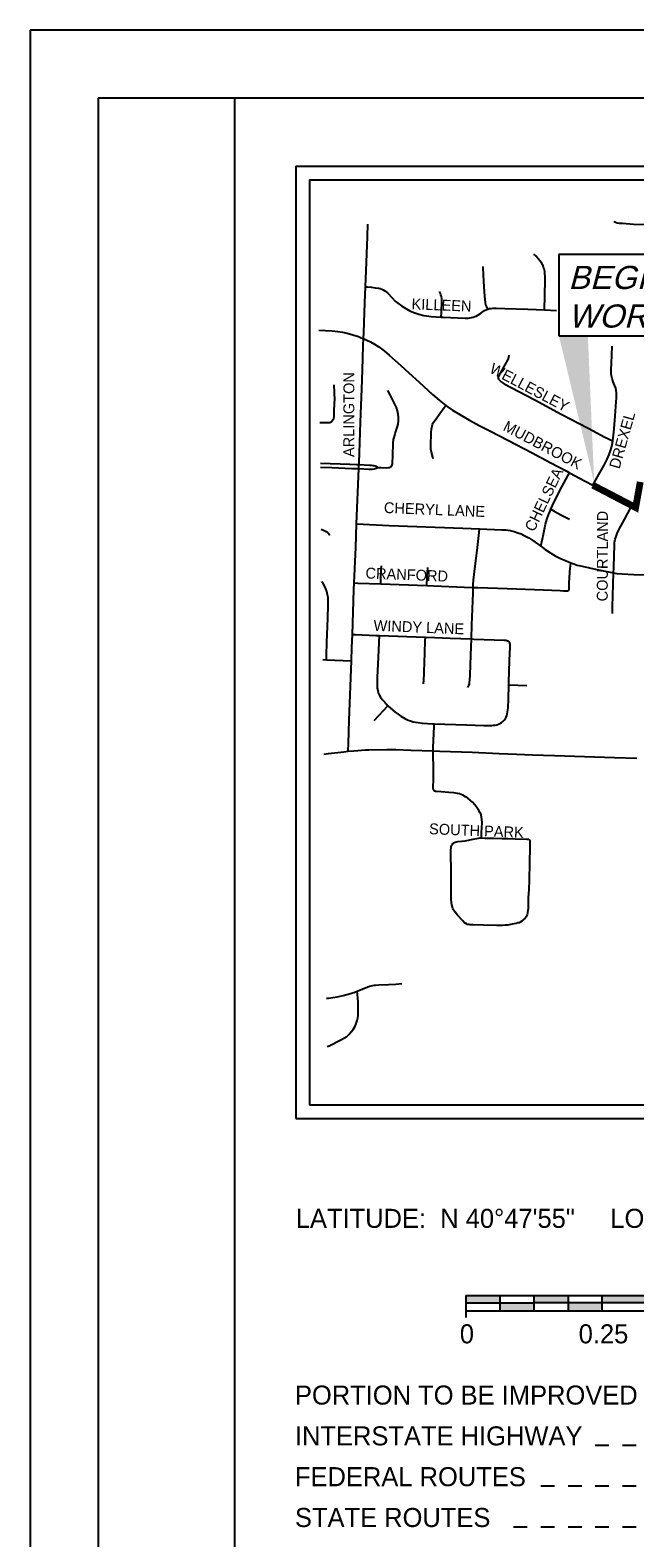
# Model space of a CAD drawing. Header units: feet. Extents: x 2145.3 to 2179.3, y 7269 to 7291.
# Tile 2 of 5: x 2145.3 to 2149.7, y 7279.9 to 7291. Entities that reach past the tile are written whole.
import ezdxf
from ezdxf.enums import TextEntityAlignment as Align

# ---------------------------------------------------------------- set-up
doc = ezdxf.new("R2010")
doc.units = ezdxf.units.FT
doc.header["$MEASUREMENT"] = 0
doc.linetypes.add('OhDOT_USTN2', pattern=[0.11, 0.069, -0.041])
doc.layers.add('SH_Border', color=7, linetype='Continuous')
doc.layers.add('SH_Data', color=7, linetype='Continuous')
doc.styles.add('header', font='arial.ttf', dxfattribs={"oblique": 15, "height": 0.17})
doc.styles.add('Slanted-Normal', font='font31.shx', dxfattribs={"height": 0.14})

msp = doc.modelspace()

# ---------------------------------------------------------------- hatches: boundary and pattern name
at = {"layer": 'SH_Data', "linetype": 'Continuous'}
for points in [[(2148.508, 7281.601), (2148.508, 7281.657), (2148.758, 7281.657), (2148.758, 7281.601)], [(2149.008, 7281.601), (2149.008, 7281.657), (2149.258, 7281.657), (2149.258, 7281.601)], [(2149.508, 7281.601), (2149.508, 7281.657), (2150.508, 7281.657), (2150.508, 7281.601)], [(2148.758, 7281.544), (2148.758, 7281.601), (2149.008, 7281.601), (2149.008, 7281.544)], [(2149.258, 7281.544), (2149.258, 7281.601), (2149.508, 7281.601), (2149.508, 7281.544)]]:
    msp.add_hatch(color=7, dxfattribs=at).paths.add_polyline_path(points)

# ---------------------------------------------------------------- linework, layer by layer
msp.add_lwpolyline([(2149.191, 7288.709), (2150.446, 7288.709), (2150.446, 7289.307), (2149.191, 7289.307)], close=True)
msp.add_solid([(2149.403, 7288.709), (2149.45, 7287.63), (2149.191, 7288.709)])
at = {"layer": 'SH_Border'}
for p, q in [((2179.308, 7290.957), (2145.308, 7290.957)), ((2145.308, 7290.957), (2145.308, 7268.957)), ((2178.808, 7290.457), (2145.808, 7290.457)), ((2145.808, 7290.457), (2145.808, 7269.457)), ((2146.808, 7290.457), (2146.808, 7269.457))]:
    msp.add_line(p, q, dxfattribs=at)
at = {"layer": 'SH_Data', "color": 7, "linetype": 'Continuous'}
for p, q in [((2147.258, 7289.957), (2154.258, 7289.957)), ((2147.258, 7289.957), (2147.258, 7282.957)), ((2147.358, 7289.857), (2147.358, 7283.057)), ((2147.358, 7289.857), (2154.158, 7289.857)), ((2149.084, 7288.9), (2149.173, 7288.896)), ((2147.704, 7287.327), (2147.721, 7287.734)), ((2149.728, 7287.461), (2149.754, 7287.448)), ((2147.882, 7286.886), (2148.22, 7286.874)), ((2147.87, 7286.507), (2148.21, 7286.494)), ((2147.456, 7286.33), (2147.483, 7286.329)), ((2147.483, 7286.329), (2147.667, 7286.322)), ((2148.956, 7286.137), (2148.823, 7286.141)), ((2147.358, 7283.057), (2154.158, 7283.057)), ((2147.258, 7282.957), (2154.258, 7282.957)), ((2148.508, 7281.657), (2148.508, 7281.494)), ((2148.508, 7281.657), (2152.508, 7281.657)), ((2148.758, 7281.544), (2148.758, 7281.657)), ((2149.008, 7281.544), (2149.008, 7281.657)), ((2149.258, 7281.657), (2149.258, 7281.544)), ((2149.508, 7281.544), (2149.508, 7281.657)), ((2148.508, 7281.601), (2148.758, 7281.601)), ((2148.508, 7281.544), (2152.508, 7281.544)), ((2148.758, 7281.601), (2149.008, 7281.601)), ((2149.258, 7281.601), (2149.008, 7281.601)), ((2149.508, 7281.601), (2149.258, 7281.601)), ((2150.508, 7281.601), (2149.508, 7281.601))]:
    msp.add_line(p, q, dxfattribs=at)
at = {"layer": 'SH_Data', "color": 7, "linetype": 'OhDOT_USTN2'}
for p, q in [((2152.958, 7280.554), (2149.453, 7280.554)), ((2152.958, 7280.254), (2149.026, 7280.254)), ((2152.958, 7279.954), (2148.795, 7279.954))]:
    msp.add_line(p, q, dxfattribs=at)
at = {"layer": 'SH_Data', "color": 7, "linetype": 'Continuous'}
for points in [[(2147.769, 7289.07), (2147.775, 7289.189), (2147.784, 7289.437), (2147.787, 7289.532)], [(2149.594, 7289.553), (2149.597, 7289.55), (2149.606, 7289.545), (2149.618, 7289.541), (2149.632, 7289.539), (2149.657, 7289.537), (2149.738, 7289.532), (2150.055, 7289.52), (2150.194, 7289.515)], [(2149.084, 7288.9), (2149.088, 7289.007), (2149.09, 7289.121), (2149.09, 7289.145), (2149.088, 7289.165), (2149.086, 7289.182), (2149.084, 7289.192), (2149.082, 7289.203), (2149.078, 7289.213), (2149.074, 7289.224), (2149.07, 7289.233), (2149.064, 7289.243), (2149.051, 7289.262), (2149.039, 7289.277), (2149.023, 7289.295), (2149.006, 7289.311)], [(2148.668, 7288.907), (2148.661, 7288.923), (2148.655, 7288.938), (2148.652, 7288.954), (2148.649, 7288.976), (2148.645, 7289.03), (2148.64, 7289.111), (2148.635, 7289.209), (2148.635, 7289.22)], [(2147.755, 7288.69), (2147.757, 7288.731), (2147.765, 7288.955), (2147.769, 7289.07)], [(2147.769, 7289.07), (2147.785, 7289.069), (2147.815, 7289.068), (2147.842, 7289.064), (2147.865, 7289.06), (2147.877, 7289.057), (2147.889, 7289.053), (2147.9, 7289.047), (2147.911, 7289.041), (2147.921, 7289.034), (2147.931, 7289.025), (2147.966, 7288.99), (2147.988, 7288.966), (2148.008, 7288.95), (2148.034, 7288.93), (2148.066, 7288.91), (2148.095, 7288.894), (2148.126, 7288.881), (2148.161, 7288.869), (2148.198, 7288.86), (2148.219, 7288.856), (2148.253, 7288.852), (2148.326, 7288.848)], [(2148.326, 7288.848), (2148.328, 7288.883), (2148.33, 7288.968), (2148.33, 7288.985), (2148.329, 7288.998), (2148.327, 7289.005), (2148.324, 7289.012), (2148.321, 7289.021), (2148.313, 7289.035)], [(2148.326, 7288.848), (2148.34, 7288.848), (2148.501, 7288.841), (2148.523, 7288.841), (2148.537, 7288.842), (2148.549, 7288.844), (2148.561, 7288.847), (2148.572, 7288.851), (2148.583, 7288.855), (2148.594, 7288.861), (2148.614, 7288.875), (2148.634, 7288.889), (2148.645, 7288.896), (2148.656, 7288.902), (2148.668, 7288.907)], [(2148.668, 7288.907), (2148.68, 7288.91), (2148.693, 7288.912), (2148.706, 7288.914), (2148.731, 7288.914), (2148.793, 7288.912), (2148.963, 7288.905), (2149.084, 7288.9)], [(2147.428, 7288.752), (2147.476, 7288.75), (2147.525, 7288.747), (2147.566, 7288.742), (2147.601, 7288.736), (2147.635, 7288.729), (2147.676, 7288.718), (2147.72, 7288.704), (2147.739, 7288.696), (2147.755, 7288.69)], [(2147.722, 7287.764), (2147.723, 7287.776), (2147.734, 7288.075), (2147.741, 7288.26), (2147.746, 7288.383), (2147.751, 7288.544), (2147.754, 7288.641), (2147.755, 7288.69)], [(2147.755, 7288.69), (2147.78, 7288.679), (2147.806, 7288.666), (2147.836, 7288.648), (2147.867, 7288.628), (2147.907, 7288.599), (2147.943, 7288.569), (2147.988, 7288.529), (2148.029, 7288.491), (2148.089, 7288.437), (2148.164, 7288.37), (2148.263, 7288.278), (2148.31, 7288.238), (2148.335, 7288.217), (2148.359, 7288.199)], [(2149.586, 7287.937), (2149.593, 7288.003), (2149.601, 7288.088), (2149.611, 7288.224), (2149.614, 7288.255), (2149.614, 7288.278), (2149.614, 7288.29), (2149.612, 7288.308), (2149.608, 7288.325), (2149.6, 7288.347), (2149.59, 7288.373), (2149.581, 7288.397), (2149.576, 7288.416), (2149.575, 7288.432), (2149.574, 7288.448), (2149.575, 7288.464), (2149.577, 7288.507), (2149.582, 7288.633)], [(2148.752, 7288.386), (2148.749, 7288.392), (2148.748, 7288.399), (2148.748, 7288.405), (2148.75, 7288.411), (2148.752, 7288.419), (2148.817, 7288.536), (2148.822, 7288.55), (2148.826, 7288.567)], [(2147.436, 7288.074), (2147.484, 7288.072), (2147.496, 7288.073), (2147.502, 7288.073), (2147.508, 7288.074), (2147.513, 7288.076), (2147.518, 7288.078), (2147.519, 7288.079), (2147.523, 7288.081), (2147.526, 7288.084), (2147.528, 7288.086), (2147.53, 7288.089), (2147.533, 7288.094), (2147.534, 7288.095), (2147.537, 7288.105), (2147.539, 7288.117), (2147.541, 7288.154), (2147.542, 7288.216), (2147.544, 7288.243), (2147.543, 7288.288), (2147.543, 7288.294), (2147.539, 7288.351)], [(2147.863, 7287.742), (2147.886, 7287.742), (2147.925, 7287.739), (2147.939, 7287.741), (2147.948, 7287.743), (2147.956, 7287.748), (2147.962, 7287.754), (2147.967, 7287.761), (2147.969, 7287.77), (2147.971, 7287.834), (2147.974, 7287.922), (2147.977, 7287.947), (2147.982, 7287.971), (2147.988, 7287.993), (2148.003, 7288.035), (2148.009, 7288.061), (2148.013, 7288.088), (2148.013, 7288.112), (2148.011, 7288.134), (2148.006, 7288.158), (2147.997, 7288.184), (2147.984, 7288.213), (2147.951, 7288.277), (2147.934, 7288.309)], [(2148.752, 7288.386), (2148.758, 7288.379), (2148.761, 7288.376), (2148.767, 7288.371), (2148.788, 7288.358), (2148.839, 7288.331), (2149.013, 7288.239), (2149.208, 7288.135), (2149.406, 7288.031), (2149.527, 7287.966), (2149.586, 7287.937)], [(2148.268, 7287.807), (2148.265, 7287.819), (2148.255, 7287.854), (2148.251, 7287.878), (2148.249, 7287.902), (2148.253, 7288), (2148.255, 7288.024), (2148.257, 7288.036), (2148.259, 7288.047), (2148.263, 7288.059), (2148.267, 7288.07), (2148.273, 7288.079), (2148.288, 7288.101), (2148.317, 7288.14), (2148.348, 7288.184), (2148.359, 7288.199)], [(2148.359, 7288.199), (2148.369, 7288.191), (2148.41, 7288.163), (2148.463, 7288.131), (2148.534, 7288.091), (2148.606, 7288.051), (2148.687, 7288.009), (2148.815, 7287.943), (2148.994, 7287.849), (2149.127, 7287.779), (2149.249, 7287.714), (2149.268, 7287.704)], [(2149.44, 7287.612), (2149.45, 7287.63), (2149.473, 7287.673), (2149.522, 7287.76), (2149.544, 7287.804), (2149.559, 7287.838), (2149.569, 7287.864), (2149.577, 7287.889), (2149.582, 7287.912), (2149.586, 7287.937)], [(2147.439, 7287.774), (2147.655, 7287.766), (2147.703, 7287.765), (2147.722, 7287.764)], [(2147.44, 7287.745), (2147.523, 7287.742), (2147.67, 7287.736), (2147.699, 7287.735), (2147.721, 7287.734)], [(2147.721, 7287.734), (2147.722, 7287.748), (2147.722, 7287.764)], [(2147.721, 7287.734), (2147.794, 7287.73), (2147.82, 7287.731), (2147.833, 7287.733), (2147.842, 7287.735), (2147.852, 7287.738), (2147.863, 7287.742)], [(2147.722, 7287.764), (2147.802, 7287.76), (2147.813, 7287.759), (2147.825, 7287.758), (2147.832, 7287.757), (2147.84, 7287.754), (2147.847, 7287.751), (2147.857, 7287.745), (2147.863, 7287.742)], [(2149.132, 7287.435), (2149.144, 7287.462), (2149.198, 7287.572), (2149.255, 7287.681), (2149.268, 7287.704)], [(2149.268, 7287.704), (2149.384, 7287.642), (2149.44, 7287.612)], [(2149.44, 7287.612), (2149.656, 7287.498), (2149.728, 7287.461)], [(2149.057, 7287.165), (2149.069, 7287.217), (2149.077, 7287.253), (2149.093, 7287.325), (2149.103, 7287.36), (2149.114, 7287.395), (2149.124, 7287.417), (2149.132, 7287.435)], [(2149.132, 7287.435), (2149.156, 7287.422), (2149.205, 7287.394), (2149.269, 7287.362)], [(2149.592, 7286.967), (2149.593, 7287.003), (2149.596, 7287.103), (2149.598, 7287.163), (2149.6, 7287.19), (2149.604, 7287.215), (2149.61, 7287.236), (2149.618, 7287.257), (2149.63, 7287.285), (2149.672, 7287.361), (2149.717, 7287.443), (2149.728, 7287.461)], [(2147.687, 7286.895), (2147.698, 7287.154), (2147.704, 7287.327)], [(2147.704, 7287.327), (2147.944, 7287.316), (2148.485, 7287.296), (2148.608, 7287.291)], [(2147.445, 7287.29), (2147.466, 7287.28), (2147.482, 7287.272), (2147.492, 7287.264), (2147.501, 7287.254), (2147.509, 7287.245)], [(2148.562, 7286.861), (2148.562, 7286.883), (2148.564, 7286.915), (2148.568, 7286.956), (2148.592, 7287.153), (2148.604, 7287.264), (2148.608, 7287.291)], [(2148.608, 7287.291), (2148.771, 7287.285), (2148.803, 7287.283), (2148.832, 7287.279), (2148.861, 7287.272), (2148.889, 7287.263), (2148.914, 7287.254), (2148.936, 7287.243), (2148.969, 7287.226), (2149, 7287.205), (2149.057, 7287.165)], [(2149.057, 7287.165), (2149.09, 7287.14), (2149.132, 7287.112), (2149.164, 7287.093), (2149.197, 7287.076), (2149.243, 7287.056), (2149.279, 7287.041)], [(2147.882, 7286.886), (2147.882, 7286.908), (2147.886, 7286.993), (2147.887, 7287.02)], [(2148.22, 7286.874), (2148.224, 7286.938), (2148.227, 7287.006)], [(2148.562, 7286.861), (2148.594, 7286.86), (2148.743, 7286.854), (2148.879, 7286.85), (2149.077, 7286.842), (2149.2, 7286.837), (2149.224, 7286.836), (2149.241, 7286.835), (2149.248, 7286.835), (2149.254, 7286.836), (2149.258, 7286.837), (2149.263, 7286.84), (2149.265, 7286.844), (2149.265, 7286.848), (2149.266, 7286.854), (2149.266, 7286.862), (2149.267, 7286.891), (2149.27, 7286.972), (2149.273, 7287.003), (2149.275, 7287.017), (2149.279, 7287.041)], [(2149.279, 7287.041), (2149.301, 7287.033), (2149.325, 7287.025), (2149.361, 7287.016), (2149.47, 7286.992), (2149.567, 7286.972), (2149.592, 7286.967)], [(2149.583, 7286.67), (2149.584, 7286.719), (2149.592, 7286.967)], [(2149.592, 7286.967), (2149.617, 7286.964), (2149.654, 7286.96), (2149.741, 7286.956), (2149.828, 7286.954), (2149.914, 7286.951), (2149.936, 7286.95)], [(2147.483, 7286.329), (2147.484, 7286.36), (2147.487, 7286.459), (2147.493, 7286.633), (2147.497, 7286.732), (2147.497, 7286.762), (2147.495, 7286.787), (2147.492, 7286.807), (2147.486, 7286.831), (2147.479, 7286.85), (2147.469, 7286.872), (2147.46, 7286.889), (2147.453, 7286.899), (2147.449, 7286.904)], [(2147.674, 7286.515), (2147.685, 7286.843), (2147.687, 7286.895)], [(2147.687, 7286.895), (2147.714, 7286.893), (2147.882, 7286.886)], [(2148.22, 7286.874), (2148.272, 7286.872), (2148.495, 7286.863), (2148.562, 7286.861)], [(2148.548, 7286.482), (2148.552, 7286.586), (2148.56, 7286.821), (2148.562, 7286.861)], [(2147.667, 7286.322), (2147.67, 7286.42), (2147.674, 7286.515)], [(2147.674, 7286.515), (2147.696, 7286.514), (2147.845, 7286.508), (2147.87, 7286.507)], [(2147.87, 7286.507), (2147.864, 7286.347), (2147.857, 7286.198), (2147.856, 7286.161), (2147.855, 7286.141), (2147.857, 7286.12), (2147.86, 7286.102), (2147.864, 7286.086), (2147.871, 7286.07), (2147.88, 7286.054), (2147.893, 7286.036), (2147.911, 7286.016), (2147.935, 7285.991)], [(2148.195, 7286.152), (2148.197, 7286.163), (2148.198, 7286.168), (2148.206, 7286.38), (2148.209, 7286.468), (2148.21, 7286.494)], [(2148.21, 7286.494), (2148.28, 7286.492), (2148.392, 7286.488), (2148.548, 7286.482)], [(2148.522, 7286.125), (2148.528, 7286.139), (2148.533, 7286.152), (2148.534, 7286.164), (2148.536, 7286.18), (2148.538, 7286.215), (2148.544, 7286.363), (2148.548, 7286.482)], [(2148.548, 7286.482), (2148.566, 7286.481), (2148.791, 7286.473), (2148.801, 7286.473), (2148.809, 7286.471), (2148.816, 7286.468), (2148.821, 7286.465), (2148.825, 7286.461)], [(2148.823, 7286.141), (2148.824, 7286.163), (2148.828, 7286.324), (2148.832, 7286.423), (2148.833, 7286.433), (2148.832, 7286.441), (2148.831, 7286.448), (2148.829, 7286.455), (2148.825, 7286.461)], [(2147.643, 7285.656), (2147.643, 7285.66), (2147.645, 7285.714), (2147.647, 7285.798), (2147.65, 7285.885), (2147.667, 7286.322)], [(2148.275, 7285.859), (2148.513, 7285.851), (2148.638, 7285.846), (2148.687, 7285.846), (2148.699, 7285.846), (2148.711, 7285.847), (2148.723, 7285.848), (2148.735, 7285.851), (2148.746, 7285.855), (2148.756, 7285.86), (2148.766, 7285.865), (2148.779, 7285.874), (2148.791, 7285.887), (2148.798, 7285.896), (2148.804, 7285.906), (2148.809, 7285.918), (2148.811, 7285.928), (2148.814, 7285.945), (2148.818, 7285.976), (2148.82, 7286.039), (2148.823, 7286.141)], [(2147.834, 7285.882), (2147.871, 7285.922), (2147.935, 7285.991)], [(2147.935, 7285.991), (2147.989, 7285.944), (2148.009, 7285.929), (2148.029, 7285.915), (2148.058, 7285.897), (2148.083, 7285.886), (2148.101, 7285.879), (2148.12, 7285.873), (2148.137, 7285.869), (2148.156, 7285.867), (2148.19, 7285.863), (2148.265, 7285.859), (2148.275, 7285.859)], [(2148.266, 7285.659), (2148.267, 7285.684), (2148.274, 7285.839), (2148.275, 7285.859)], [(2147.464, 7285.634), (2147.499, 7285.639), (2147.611, 7285.653), (2147.643, 7285.656)], [(2147.643, 7285.656), (2147.684, 7285.66), (2147.77, 7285.666), (2147.795, 7285.667), (2147.927, 7285.669), (2147.994, 7285.669), (2148.104, 7285.665), (2148.266, 7285.659)], [(2148.266, 7285.659), (2148.316, 7285.657), (2148.554, 7285.649), (2148.753, 7285.641), (2148.88, 7285.636), (2148.997, 7285.631), (2149.157, 7285.626), (2149.599, 7285.611), (2149.762, 7285.605)], [(2148.622, 7285.021), (2148.622, 7285.044), (2148.622, 7285.059), (2148.625, 7285.094), (2148.626, 7285.132), (2148.625, 7285.154), (2148.623, 7285.171), (2148.619, 7285.188), (2148.617, 7285.196), (2148.613, 7285.204), (2148.603, 7285.222), (2148.589, 7285.242), (2148.572, 7285.263), (2148.555, 7285.281), (2148.538, 7285.297), (2148.521, 7285.311), (2148.504, 7285.322), (2148.485, 7285.333), (2148.473, 7285.339), (2148.46, 7285.343), (2148.445, 7285.346), (2148.42, 7285.35), (2148.383, 7285.353), (2148.326, 7285.357), (2148.288, 7285.36), (2148.284, 7285.36), (2148.281, 7285.362), (2148.277, 7285.364), (2148.274, 7285.367), (2148.272, 7285.37), (2148.27, 7285.373), (2148.269, 7285.377), (2148.268, 7285.381), (2148.268, 7285.385), (2148.268, 7285.388), (2148.27, 7285.452), (2148.27, 7285.49), (2148.27, 7285.544), (2148.268, 7285.621), (2148.266, 7285.659)], [(2147.484, 7283.841), (2147.499, 7283.842), (2147.563, 7283.851), (2147.607, 7283.86), (2147.659, 7283.875), (2147.692, 7283.886), (2147.709, 7283.893)], [(2147.488, 7283.485), (2147.504, 7283.492), (2147.588, 7283.535), (2147.632, 7283.56), (2147.648, 7283.574), (2147.666, 7283.594), (2147.68, 7283.612), (2147.694, 7283.636), (2147.702, 7283.655), (2147.709, 7283.678), (2147.714, 7283.696), (2147.717, 7283.715), (2147.717, 7283.745), (2147.717, 7283.776), (2147.716, 7283.809), (2147.715, 7283.845), (2147.709, 7283.893)], [(2147.709, 7283.893), (2147.8, 7283.93), (2147.813, 7283.933), (2147.835, 7283.936), (2147.843, 7283.937), (2147.868, 7283.939), (2147.94, 7283.941), (2147.992, 7283.945), (2148.037, 7283.949)]]:
    msp.add_lwpolyline(points, dxfattribs=at)
at = {"layer": 'SH_Data', "color": 7, "linetype": 'Continuous', "const_width": 0.05, "flags": 128}
msp.add_lwpolyline([(2149.44, 7287.612), (2149.754, 7287.448), (2149.788, 7287.636)], dxfattribs=at)
at = {"layer": 'SH_Data', "color": 7, "linetype": 'Continuous'}
msp.add_lwpolyline([(2148.622, 7285.021), (2148.646, 7285.018), (2148.658, 7285.017), (2148.713, 7285.017), (2148.775, 7285.016), (2148.785, 7285.015), (2148.815, 7285.015), (2148.87, 7285.013), (2148.954, 7285.009), (2148.965, 7285.009), (2148.97, 7285.009), (2148.973, 7285.008), (2148.975, 7285.006), (2148.977, 7285.003), (2148.978, 7284.999), (2148.978, 7284.993), (2148.977, 7284.944), (2148.976, 7284.909), (2148.975, 7284.877), (2148.975, 7284.857), (2148.975, 7284.837), (2148.974, 7284.79), (2148.972, 7284.755), (2148.971, 7284.708), (2148.969, 7284.639), (2148.966, 7284.579), (2148.965, 7284.535), (2148.964, 7284.505), (2148.963, 7284.483), (2148.961, 7284.474), (2148.96, 7284.465), (2148.957, 7284.457), (2148.954, 7284.449), (2148.949, 7284.44), (2148.942, 7284.43), (2148.928, 7284.416), (2148.919, 7284.408), (2148.906, 7284.4), (2148.898, 7284.396), (2148.89, 7284.394), (2148.876, 7284.39), (2148.847, 7284.385), (2148.815, 7284.379), (2148.795, 7284.377), (2148.776, 7284.376), (2148.733, 7284.376), (2148.636, 7284.378), (2148.559, 7284.38), (2148.537, 7284.381), (2148.528, 7284.382), (2148.519, 7284.384), (2148.512, 7284.387), (2148.506, 7284.39), (2148.496, 7284.398), (2148.484, 7284.41), (2148.446, 7284.452), (2148.428, 7284.473), (2148.418, 7284.487), (2148.414, 7284.494), (2148.411, 7284.501), (2148.408, 7284.51), (2148.404, 7284.527), (2148.401, 7284.544), (2148.4, 7284.569), (2148.399, 7284.621), (2148.399, 7284.673), (2148.399, 7284.723), (2148.399, 7284.775), (2148.399, 7284.818), (2148.398, 7284.86), (2148.398, 7284.894), (2148.398, 7284.929), (2148.399, 7284.949), (2148.4, 7284.955), (2148.402, 7284.961), (2148.404, 7284.966), (2148.408, 7284.972), (2148.412, 7284.979), (2148.417, 7284.983), (2148.423, 7284.986), (2148.429, 7284.988), (2148.436, 7284.99), (2148.448, 7284.992), (2148.477, 7284.995), (2148.501, 7284.998), (2148.561, 7285.01), (2148.6, 7285.018), (2148.609, 7285.02)], close=True, dxfattribs=at)

# ---------------------------------------------------------------- texts
at = {"insert": (2149.259, 7289.224), "char_height": 0.17, "width": 1.29946, "attachment_point": 1, "style": 'header'}
msp.add_mtext('BEGIN\\PWORK', dxfattribs=at)
at = {"layer": 'SH_Data', "linetype": 'Continuous', "style": 'Slanted-Normal'}
for s, rotation, p in [('KILLEEN', 357.7045, (2148.107, 7288.905)), ('ARLINGTON', 89.8647, (2147.687, 7287.819)), ('WELLESLEY', 332.229, (2148.674, 7288.444)), ('MUDBROOK', 332.229, (2148.774, 7288.019)), ('DREXEL', 74.069, (2149.635, 7287.727)), ('CHELSEA', 64.2738, (2149.008, 7287.264)), ('CHERYL LANE', 357.7045, (2147.904, 7287.408)), ('COURTLAND', 89.8647, (2149.549, 7286.758)), ('CRANFORD', 357.7045, (2147.769, 7286.927)), ('WINDY LANE', 357.7045, (2147.828, 7286.542)), ('SOUTH PARK', 357.7045, (2148.236, 7285.047))]:
    msp.add_text(s, height=0.08, rotation=rotation, dxfattribs=at).set_placement(p)
msp.add_text('LATITUDE:  N 40°47\'55"     LONGITUDE:  W 81°30\'50"', height=0.14, dxfattribs=at).set_placement((2147.258, 7282.223), align=Align.MIDDLE_LEFT)
for s, p in [('0', (2148.515, 7281.444)), ('0.25', (2149.518, 7281.444))]:
    msp.add_text(s, height=0.14, dxfattribs=at).set_placement(p, align=Align.TOP_CENTER)
for s, p in [('PORTION TO BE IMPROVED', (2147.252, 7280.854)), ('INTERSTATE HIGHWAY', (2147.252, 7280.554)), ('FEDERAL ROUTES', (2147.252, 7280.254)), ('STATE ROUTES', (2147.252, 7279.954))]:
    msp.add_text(s, height=0.14, dxfattribs=at).set_placement(p)

doc.saveas('drawing.dxf')
